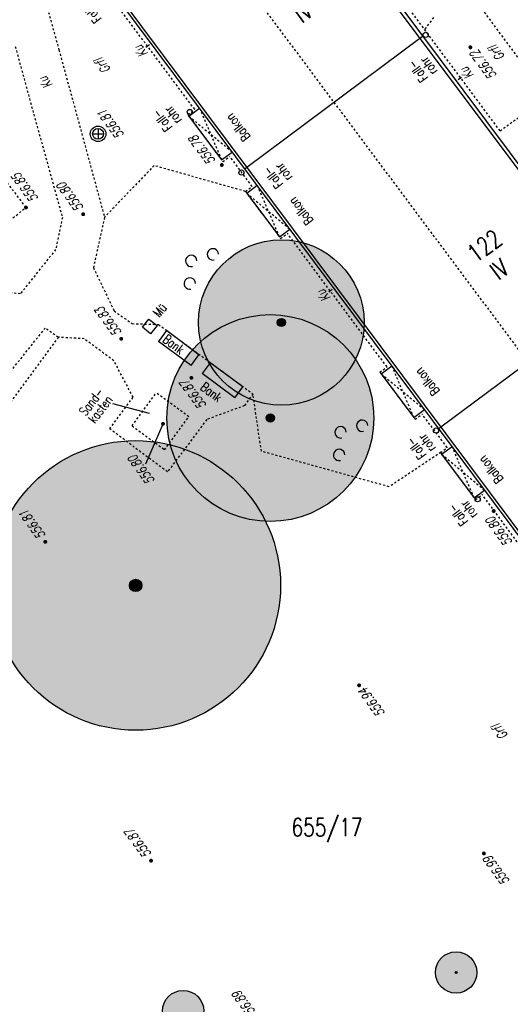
# Model space of a CAD drawing. Header units: metres. Extents: x 2 to 485, y 6 to 594.
# Tile 150 of 176: x 316 to 340, y 372 to 419. Entities that reach past the tile are written whole.
import ezdxf
from ezdxf.enums import TextEntityAlignment as Align

# ---------------------------------------------------------------- set-up
doc = ezdxf.new("R2010")
doc.units = ezdxf.units.M
doc.header["$LTSCALE"] = 0.0125
for name, pattern in [('260241_A_bea$0$GESTRICHELT', [0.4, 0.2, -0.2]), ('260241_A_bea$0$GESTRICHELTX2', [0.7, 0.5, -0.2]), ('260241_A_bea$0$PUNKTIERT', [0.2, 0, -0.2])]:
    doc.linetypes.add(name, pattern=pattern)
for name, color, linetype in [('260241_A_bea$0$B08_FLSTNR_TXT', 9, 'Continuous'), ('260241_A_bea$0$B10_GEBAEUDE', 1, 'Continuous'), ('260241_A_bea$0$B13_GEB_ZUBEHOER', 12, 'Continuous'), ('260241_A_bea$0$B14_GEB_ZUB_GESTR', 12, 'Continuous'), ('260241_A_bea$0$B15_GEB_TXT', 12, 'Continuous'), ('260241_A_bea$0$B25_EINFASS_GEPKT', 7, '260241_A_bea$0$PUNKTIERT'), ('260241_A_bea$0$B28_VEINFASS_TXT', 5, 'Continuous'), ('260241_A_bea$0$B30_BEWSYM', 3, 'Continuous'), ('260241_A_bea$0$B32_BEWLIN_GESTR', 3, 'Continuous'), ('260241_A_bea$0$B34_ZUBEHOER_1', 6, 'Continuous'), ('260241_A_bea$0$B53_HAUPTHOEHEN', 4, 'Continuous'), ('260241_A_bea$0$B54_HOEHEN', 253, 'Continuous')]:
    doc.layers.add(name, color=color, linetype=linetype)
doc.layers.add('260241_A_bea$0$f_fill_baum', color=86, linetype='Continuous', lineweight=18)
doc.styles.add('260241_A_bea$0$ROMANS', font='ROMANS')

# ---------------------------------------------------------------- blocks, each defined once
blk = doc.blocks.new('260241_A_bea$0$HOEHENPKT_ZENTR')
at = {"const_width": 0.75}
blk.add_lwpolyline([(-0.375, 0, 1), (0.375, 0, 1)], format="xyb", close=True, dxfattribs=at)
blk = doc.blocks.new('260241_A_bea$0$PAPIERK_RUND')
blk.add_circle((0, 0), 0.5)
blk = doc.blocks.new('260241_A_bea$0$BAUMSTAMM')
at = {"const_width": 0.5}
blk.add_lwpolyline([(-0.25, 0, 1), (0.25, 0, 1)], format="xyb", close=True, dxfattribs=at)
blk.add_circle((0, 0), 0.5)
blk = doc.blocks.new('260241_A_bea$0$GEBUESCH_SYM')
for centre in [(0, 0.127), (-0.18, 0.002), (0.18, 0.002)]:
    blk.add_arc(centre, 0.055, 309.521, 230.479)

msp = doc.modelspace()

# ---------------------------------------------------------------- hatches: boundary and pattern name
at = {"layer": '260241_A_bea$0$f_fill_baum'}
h = msp.add_hatch(color=256, dxfattribs=at)
h.dxf.hatch_style = 1
edge = h.paths.add_edge_path()
edge.add_ellipse((328.538, 404.609), major_axis=(-2.828, 2.828), ratio=1, start_angle=0, end_angle=360)
h = msp.add_hatch(color=256, dxfattribs=at)
h.dxf.hatch_style = 1
edge = h.paths.add_edge_path()
edge.add_ellipse((328.006, 399.992), major_axis=(3.536, 3.536), ratio=1, start_angle=0, end_angle=360)
h = msp.add_hatch(color=256, dxfattribs=at)
h.dxf.hatch_style = 1
edge = h.paths.add_edge_path()
edge.add_ellipse((321.499, 391.899), major_axis=(4.95, 4.95), ratio=1, start_angle=0, end_angle=360)
h = msp.add_hatch(color=256, dxfattribs=at)
h.dxf.hatch_style = 1
edge = h.paths.add_edge_path()
edge.add_ellipse((336.981, 373.19), major_axis=(0.707, 0.707), ratio=1, start_angle=0, end_angle=360)
h = msp.add_hatch(color=256, dxfattribs=at)
h.dxf.hatch_style = 1
edge = h.paths.add_edge_path()
edge.add_ellipse((323.793, 371.322), major_axis=(0.707, 0.707), ratio=1, start_angle=0, end_angle=360)

# ---------------------------------------------------------------- linework, layer by layer
at = {"color": 252}
for p, q in [((319.421, 413.729), (319.946, 413.729)), ((319.684, 413.992), (319.684, 413.467)), ((321.831, 404.383), (322.144, 404.773)), ((322.144, 404.773), (322.534, 404.459)), ((322.221, 404.07), (321.831, 404.383)), ((322.534, 404.459), (322.221, 404.07))]:
    msp.add_line(p, q, dxfattribs=at)
for centre, major_axis, start_param, end_param in [((335.512, 418.514), (0.0884, 0.0884), 5.497787, 11.780972), ((324.112, 414.789), (0.0884, 0.0884), 5.497787, 11.780972), ((319.684, 413.729), (-0.265, 0.265), 3.926991, 10.210176), ((319.684, 413.729), (-0.186, 0.186), 3.926991, 10.210176), ((326.609, 411.859), (0.0884, 0.0884), 5.497787, 11.780972), ((336.011, 399.387), (0.0884, 0.0884), 5.497787, 11.780972), ((338.023, 396.065), (0.0884, 0.0884), 5.497787, 11.780972)]:
    msp.add_ellipse(centre, major_axis=major_axis, ratio=1, start_param=start_param, end_param=end_param, dxfattribs=at)
at = {"layer": '260241_A_bea$0$B10_GEBAEUDE', "color": 7, "linetype": 'Continuous'}
for p, q in [((357.322, 371.31), (317.503, 424.682)), ((332.838, 421.546), (340.945, 410.705)), ((326.872, 412.12), (335.292, 418.4)), ((335.292, 418.4), (335.371, 418.459)), ((326.769, 412.044), (326.872, 412.12)), ((336.242, 399.56), (344.662, 405.85)), ((336.14, 399.484), (336.242, 399.56))]:
    msp.add_line(p, q, dxfattribs=at)
at = {"layer": '260241_A_bea$0$B13_GEB_ZUBEHOER', "color": 7, "linetype": 'Continuous'}
for p, q in [((357.296, 371.128), (317.321, 424.708)), ((332.951, 421.706), (341.074, 410.808)), ((324.075, 414.583), (324.588, 414.967)), ((324.075, 414.583), (325.653, 412.467)), ((325.653, 412.467), (326.167, 412.851)), ((326.864, 410.865), (327.368, 411.242)), ((326.864, 410.865), (328.442, 408.749)), ((328.442, 408.749), (328.946, 409.126)), ((333.365, 402.128), (333.88, 402.513)), ((333.365, 402.128), (334.944, 400.012)), ((334.944, 400.012), (335.459, 400.397)), ((336.282, 398.239), (336.787, 398.617)), ((336.282, 398.239), (337.854, 396.128)), ((337.854, 396.128), (338.361, 396.507))]:
    msp.add_line(p, q, dxfattribs=at)
at = {"layer": '260241_A_bea$0$B14_GEB_ZUB_GESTR', "color": 7, "linetype": '260241_A_bea$0$GESTRICHELTX2'}
for p, q in [((366.432, 367.88), (324.112, 424.61)), ((324.075, 414.583), (326.167, 412.851)), ((324.588, 414.967), (325.653, 412.467)), ((327.368, 411.242), (328.442, 408.749)), ((326.864, 410.865), (328.946, 409.126)), ((334.944, 400.012), (333.88, 402.513)), ((333.365, 402.128), (335.459, 400.397)), ((337.854, 396.128), (336.787, 398.617)), ((336.282, 398.239), (338.361, 396.507))]:
    msp.add_line(p, q, dxfattribs=at)
at = {"layer": '260241_A_bea$0$B25_EINFASS_GEPKT', "color": 7, "linetype": '260241_A_bea$0$PUNKTIERT', "ltscale": 0.5}
for p, q in [((315.688, 425.385), (317.793, 417.795)), ((341.397, 415.516), (335.653, 423.242)), ((324.352, 414.915), (319.558, 421.341)), ((339.104, 413.882), (333.399, 421.542)), ((316.203, 410.167), (309.467, 419.142)), ((315.685, 417.948), (316.574, 414.684)), ((317.793, 417.795), (319.997, 409.694)), ((339.104, 413.882), (341.397, 415.516)), ((316.574, 414.684), (317.961, 409.691)), ((324.015, 414.663), (324.352, 414.915)), ((324.015, 414.663), (325.713, 412.387)), ((325.713, 412.387), (326.051, 412.639)), ((327.132, 411.19), (326.051, 412.639)), ((326.804, 410.945), (327.132, 411.19)), ((326.804, 410.945), (328.502, 408.669)), ((315.096, 409.292), (316.203, 410.167)), ((316.198, 410.164), (316.203, 410.167)), ((317.961, 409.691), (317.635, 408.137)), ((319.997, 409.694), (319.457, 407.265)), ((328.502, 408.669), (328.83, 408.914)), ((333.644, 402.461), (328.83, 408.914)), ((317.635, 408.137), (315.928, 405.998)), ((319.457, 407.265), (320.462, 405.167)), ((315.928, 405.998), (314.453, 406.155)), ((320.462, 405.167), (321.332, 404.554)), ((314.33, 400.825), (317.125, 404.336)), ((317.764, 403.897), (317.125, 404.336)), ((321.332, 404.554), (322.607, 404.515)), ((322.607, 404.515), (327.164, 401.168)), ((317.764, 403.897), (313.678, 398.345)), ((319.019, 403.823), (317.764, 403.897)), ((320.448, 402.761), (319.019, 403.823)), ((321.379, 400.998), (320.448, 402.761)), ((333.305, 402.208), (333.644, 402.461)), ((333.305, 402.208), (335.003, 399.932)), ((320.246, 399.464), (321.379, 400.998)), ((321.324, 399.61), (322.494, 401.207)), ((324.065, 400.056), (322.494, 401.207)), ((327.164, 401.168), (326.759, 400.591)), ((326.759, 400.591), (324.931, 399.92)), ((322.895, 398.459), (324.065, 400.056)), ((324.931, 399.92), (323.042, 397.39)), ((335.003, 399.932), (335.342, 400.185)), ((336.551, 398.565), (335.342, 400.185)), ((323.042, 397.39), (320.246, 399.464)), ((321.324, 399.61), (322.895, 398.459)), ((336.222, 398.319), (336.551, 398.565)), ((336.222, 398.319), (337.913, 396.048)), ((337.913, 396.048), (338.244, 396.295)), ((343.017, 389.822), (338.244, 396.295))]:
    msp.add_line(p, q, dxfattribs=at)
at = {"layer": '260241_A_bea$0$B28_VEINFASS_TXT', "color": 252, "linetype": 'Continuous'}
for p, q in [((322.165, 418.028), (321.999, 417.899)), ((337.081, 416.362), (337.237, 416.473)), ((330.997, 406.204), (330.83, 406.081))]:
    msp.add_line(p, q, dxfattribs=at)
at = {"layer": '260241_A_bea$0$B32_BEWLIN_GESTR', "linetype": '260241_A_bea$0$GESTRICHELT'}
for p, q in [((335.889, 419.353), (335.461, 418.774)), ((322.39, 412.195), (319.997, 409.694)), ((326.804, 410.945), (322.39, 412.195)), ((327.572, 398.389), (327.164, 401.168)), ((333.751, 396.669), (327.572, 398.389)), ((336.249, 398.337), (333.751, 396.669))]:
    msp.add_line(p, q, dxfattribs=at)
at = {"layer": '260241_A_bea$0$B34_ZUBEHOER_1', "color": 252, "linetype": 'Continuous'}
for p, q in [((322.987, 404.219), (322.601, 403.696)), ((324.56, 403.055), (322.987, 404.219)), ((324.174, 402.532), (322.601, 403.696)), ((324.174, 402.532), (324.56, 403.055)), ((325.097, 402.664), (324.711, 402.141)), ((326.67, 401.499), (325.097, 402.664)), ((326.284, 400.976), (324.711, 402.141)), ((326.284, 400.976), (326.67, 401.499)), ((322.175, 400.205), (320.393, 400.685))]:
    msp.add_line(p, q, dxfattribs=at)
at = {"layer": '260241_A_bea$0$B53_HAUPTHOEHEN', "color": 252, "linetype": 'Continuous'}
msp.add_line((322.805, 399.694), (321.974, 397.755), dxfattribs=at)

# ---------------------------------------------------------------- block references
at = {"layer": '260241_A_bea$0$B30_BEWSYM', "xscale": 5, "yscale": 5, "rotation": 51.63593642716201}
for p in [(324.681, 407.191), (331.898, 398.906)]:
    msp.add_blockref('260241_A_bea$0$GEBUESCH_SYM', p, dxfattribs=at)
at = {"layer": '260241_A_bea$0$B30_BEWSYM'}
for name, p, xscale, yscale in [('260241_A_bea$0$PAPIERK_RUND', (328.538, 404.609), 8, 8), ('260241_A_bea$0$PAPIERK_RUND', (328.006, 399.992), 10, 10), ('260241_A_bea$0$BAUMSTAMM', (328.538, 404.609), 0.4000000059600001, 0.4000000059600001), ('260241_A_bea$0$BAUMSTAMM', (328.006, 399.992), 0.4000000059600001, 0.4000000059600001), ('260241_A_bea$0$PAPIERK_RUND', (321.499, 391.899), 14, 14), ('260241_A_bea$0$BAUMSTAMM', (321.499, 391.899), 0.6000000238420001, 0.6000000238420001), ('260241_A_bea$0$PAPIERK_RUND', (336.981, 373.19), 2, 2), ('260241_A_bea$0$BAUMSTAMM', (336.981, 373.19), 0.10000000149, 0.10000000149), ('260241_A_bea$0$PAPIERK_RUND', (323.793, 371.322), 2, 2)]:
    msp.add_blockref(name, p, dxfattribs=dict(at, xscale=xscale, yscale=yscale))
at = {"layer": '260241_A_bea$0$B54_HOEHEN', "color": 252, "xscale": 0.125, "yscale": 0.125}
for p in [(337.672, 417.912), (325.662, 412.226), (316.203, 410.167), (318.964, 409.844), (320.802, 403.822), (324.194, 401.935), (322.821, 399.713), (338.797, 395.497), (317.134, 394.005), (332.295, 387.07), (338.325, 378.945), (322.244, 378.594)]:
    msp.add_blockref('260241_A_bea$0$HOEHENPKT_ZENTR', p, dxfattribs=at)

# ---------------------------------------------------------------- texts
at = {"layer": '260241_A_bea$0$B08_FLSTNR_TXT', "style": '260241_A_bea$0$ROMANS', "width": 0.75}
msp.add_text('655/17', height=0.875, rotation=0, dxfattribs=at).set_placement((329.03, 379.774))
at = {"layer": '260241_A_bea$0$B15_GEB_TXT', "color": 7, "style": '260241_A_bea$0$ROMANS', "width": 0.75}
for s, height, rotation, p in [('IV', 0.875, 36.2916, (329.538, 419.051)), ('Balkon', 0.45, 127.9062, (327.073, 413.587)), ('Balkon', 0.45, 127.9062, (330.111, 409.54)), ('122', 0.875, 36.3645, (337.933, 407.459)), ('IV', 0.875, 36.3645, (339.038, 406.618)), ('Balkon', 0.45, 127.9062, (336.213, 401.297)), ('Balkon', 0.45, 127.9062, (339.288, 397.047))]:
    msp.add_text(s, height=height, rotation=rotation, dxfattribs=at).set_placement(p)
at = {"layer": '260241_A_bea$0$B28_VEINFASS_TXT', "color": 252, "style": '260241_A_bea$0$ROMANS', "oblique": 15, "width": 0.75}
for s, rotation, p in [('Ku', 127.18, (321.93, 417.842)), ('Grfl', 127.7328, (339.12, 417.777)), ('Grfl', 126.7022, (320.077, 417.154)), ('Ku', 129.8109, (337.668, 416.799)), ('Ku', 126.889, (317.33, 416.328)), ('Ku', 127.18, (330.755, 406.031)), ('Grfl', 126.7022, (339.279, 384.952))]:
    msp.add_text(s, height=0.45, rotation=rotation, dxfattribs=at).set_placement(p, align=Align.CENTER)
at = {"layer": '260241_A_bea$0$B34_ZUBEHOER_1', "color": 252, "style": '260241_A_bea$0$ROMANS', "width": 0.75}
for s, rotation, p in [('Fall-', 126.6418, (319.867, 419.292)), ('rohr', 126.6418, (336.097, 416.768)), ('Fall-', 126.6418, (335.646, 416.432)), ('rohr', 126.6418, (323.744, 414.39)), ('Fall-', 126.6418, (323.292, 414.054)), ('rohr', 126.6418, (329.096, 411.637)), ('Fall-', 126.6418, (328.644, 411.301)), ('Mü', 49.988, (322.642, 404.823)), ('Bank', 322.965, (322.765, 403.713)), ('Bank', 322.965, (324.586, 401.398)), ('Sand-', 52.3771, (319.087, 400.059)), ('kasten', 52.3771, (319.519, 399.699)), ('rohr', 126.6418, (336.014, 398.544)), ('Fall-', 126.6418, (335.563, 398.208)), ('Fall-', 126.6418, (337.589, 394.988)), ('rohr', 126.6418, (338.041, 395.323))]:
    msp.add_text(s, height=0.45, rotation=rotation, dxfattribs=at).set_placement(p)
at = {"layer": '260241_A_bea$0$B53_HAUPTHOEHEN', "color": 252, "style": '260241_A_bea$0$ROMANS', "oblique": 15, "width": 0.75}
for s, p in [('556.72', (337.836, 417.701)), ('556.94', (332.437, 386.879)), ('556.99', (338.467, 378.754))]:
    msp.add_text(s, height=0.45, rotation=126.6418, dxfattribs=at).set_placement(p, align=Align.MIDDLE_RIGHT)
msp.add_text('556.81', height=0.45, rotation=126.639, dxfattribs=at).set_placement((320.128, 414.06), align=Align.TOP_CENTER)
msp.add_text('556.78', height=0.45, rotation=126.6418, dxfattribs=at).set_placement((325.376, 412.431))
msp.add_text('556.85', height=0.45, rotation=126.6418, dxfattribs=at).set_placement((316.455, 410.348), align=Align.TOP_LEFT)
for s, p in [('556.80', (318.821, 410.036)), ('556.83', (320.659, 404.014)), ('556.81', (316.991, 394.197)), ('556.87', (322.101, 378.786)), ('556.89', (327.286, 370.952))]:
    msp.add_text(s, height=0.45, rotation=126.6418, dxfattribs=at).set_placement(p, align=Align.MIDDLE_LEFT)
for s, p in [('556.87', (323.994, 401.896)), ('556.80', (321.492, 398.251)), ('556.80', (338.773, 395.272))]:
    msp.add_text(s, height=0.45, rotation=126.6418, dxfattribs=at).set_placement(p, align=Align.RIGHT)

doc.saveas('drawing.dxf')
